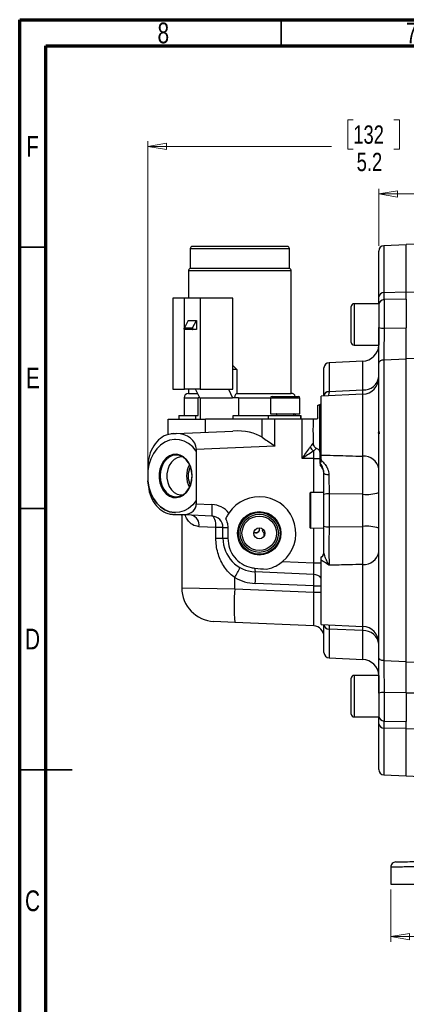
# Model space of a CAD drawing. Header units: inches. Extents: x 0.6 to 16.3, y 0.2 to 11.5.
# Tile 2 of 12: x 0.6 to 3.5, y 4.1 to 11.5. Entities that reach past the tile are written whole.
import ezdxf

# ---------------------------------------------------------------- set-up
doc = ezdxf.new("R2010")
doc.units = ezdxf.units.IN
doc.header["$MEASUREMENT"] = 0
doc.styles.add('SLDTEXTSTYLE0', font='TXT', dxfattribs={"width": 0.75})
doc.dimstyles.new('SLDDIMSTYLE0', dxfattribs={"dimtxt": 0.137795, "dimasz": 0.14, "dimexe": 0, "dimexo": 0.0625, "dimgap": 0.034449, "dimtad": 0, "dimdec": 1, "dimlfac": 1.5, "dimrnd": 1e-09, "dimzin": 12, "dimdsep": 46, "dimtxsty": 'SLDTEXTSTYLE0', "dimblk1": 'CLOSED', "dimblk2": 'CLOSED', "dimsah": 1, "dimcen": 0.09, "dimadec": 0, "dimazin": 3, "dimtfac": 1, "dimtdec": 1, "dimtofl": 0, "dimtmove": 0, "dimatfit": 3, "dimldrblk": 'CLOSED', "dimfxl": 0, "dimfrac": 2, "dimtolj": 1, "dimtzin": 12, "dimarcsym": 0})

# ---------------------------------------------------------------- blocks, each defined once
blk = doc.blocks.new('_Closed')
at = {"color": 0, "linetype": 'ByBlock', "lineweight": -2}
for p, q in [((-1, 0.166667), (0, 0)), ((-1, 0.166667), (-1, -0.166667)), ((0, 0), (-1, -0.166667)), ((0, 0), (-1, 0))]:
    blk.add_line(p, q, dxfattribs=at)
blk = doc.blocks.new('_D_7')
at = {"color": 7, "linetype": 'Continuous', "lineweight": 0}
for p, q in [((3.1017, 10.7409), (3.0597, 10.7409)), ((3.0597, 10.7409), (3.0597, 10.5222)), ((3.4071, 10.7409), (3.4491, 10.7409)), ((3.4491, 10.7409), (3.4491, 10.5222)), ((1.5552, 8.137), (1.5552, 10.5818)), ((1.5552, 10.5424), (2.9388, 10.5424)), ((5.0105, 10.5424), (3.5699, 10.5424)), ((3.0597, 10.5222), (3.1017, 10.5222)), ((3.4491, 10.5222), (3.4071, 10.5222))]:
    blk.add_line(p, q, dxfattribs=at)
at = {"color": 7, "linetype": 'Continuous', "lineweight": 18, "xscale": 0.14, "yscale": 0.14, "rotation": 180.0000000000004}
blk.add_blockref('_Closed', (1.5552, 10.5424), dxfattribs=at)
at = {"color": 7, "linetype": 'Continuous', "lineweight": 18, "xscale": 0.14, "yscale": 0.14}
blk.add_blockref('_Closed', (5.0105, 10.5424), dxfattribs=at)
at = {"color": 7, "linetype": 'Continuous', "lineweight": 18, "char_height": 0.1378, "attachment_point": 1, "style": 'SLDTEXTSTYLE0'}
for s, insert in [('132', (3.1017, 10.6998)), ('5.2', (3.1271, 10.4936))]:
    blk.add_mtext(s, dxfattribs=dict(at, insert=insert))
blk = doc.blocks.new('_D_8')
at = {"color": 7, "linetype": 'Continuous', "lineweight": 0}
for p, q in [((4.0182, 10.3822), (3.9763, 10.3822)), ((3.9763, 10.3822), (3.9763, 10.1634)), ((4.2219, 10.3822), (4.2639, 10.3822)), ((4.2639, 10.3822), (4.2639, 10.1634)), ((3.2941, 9.7936), (3.2941, 10.2231)), ((3.2941, 10.1837), (3.8554, 10.1837)), ((3.9763, 10.1634), (4.0182, 10.1634)), ((4.2639, 10.1634), (4.2219, 10.1634)), ((5.0105, 10.1837), (4.3847, 10.1837))]:
    blk.add_line(p, q, dxfattribs=at)
at = {"color": 7, "linetype": 'Continuous', "lineweight": 18, "xscale": 0.14, "yscale": 0.14}
for p, rotation in [((3.2941, 10.1837), 180.0000000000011), ((5.0105, 10.1837), 1.09411081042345e-12)]:
    blk.add_blockref('_Closed', p, dxfattribs=dict(at, rotation=rotation))
at = {"color": 7, "linetype": 'Continuous', "lineweight": 18, "char_height": 0.1378, "attachment_point": 1, "style": 'SLDTEXTSTYLE0'}
for s, insert in [('65', (4.0182, 10.3411)), ('2.6', (3.9928, 10.1349))]:
    blk.add_mtext(s, dxfattribs=dict(at, insert=insert))
blk = doc.blocks.new('_D_10')
at = {"color": 7, "linetype": 'Continuous', "lineweight": 0}
for p, q in [((3.3838, 4.9458), (3.3838, 4.5521)), ((6.6371, 4.9458), (6.6371, 4.5521)), ((5.8515, 4.7899), (5.8095, 4.7899)), ((5.8095, 4.7899), (5.8095, 4.5711)), ((6.1569, 4.7899), (6.1989, 4.7899)), ((6.1989, 4.7899), (6.1989, 4.5711)), ((3.3838, 4.5914), (5.6887, 4.5914)), ((5.8095, 4.5711), (5.8515, 4.5711)), ((6.1989, 4.5711), (6.1569, 4.5711)), ((6.6371, 4.5914), (6.3198, 4.5914))]:
    blk.add_line(p, q, dxfattribs=at)
at = {"color": 7, "linetype": 'Continuous', "lineweight": 18, "xscale": 0.14, "yscale": 0.14, "rotation": 180.0000000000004}
blk.add_blockref('_Closed', (3.3838, 4.5914, 0.013), dxfattribs=at)
at = {"color": 7, "linetype": 'Continuous', "lineweight": 18, "xscale": 0.14, "yscale": 0.14}
blk.add_blockref('_Closed', (6.6371, 4.5914, 0.013), dxfattribs=at)
at = {"color": 7, "linetype": 'Continuous', "lineweight": 18, "char_height": 0.1378, "attachment_point": 1, "style": 'SLDTEXTSTYLE0'}
for s, insert in [('124', (5.8515, 4.7488)), ('4.9', (5.8769, 4.5426))]:
    blk.add_mtext(s, dxfattribs=dict(at, insert=insert))

msp = doc.modelspace()

# ---------------------------------------------------------------- linework, layer by layer
at = {"color": 7, "linetype": 'Continuous', "lineweight": 70}
for p, q in [((0.5906, 0.1969), (0.5906, 11.4961)), ((0.5906, 11.4961), (16.3386, 11.4961)), ((0.7874, 0.3937), (0.7874, 11.2992)), ((0.7874, 11.2992), (16.1417, 11.2992))]:
    msp.add_line(p, q, dxfattribs=at)
at = {"color": 7, "linetype": 'Continuous', "lineweight": 35}
for p, q in [((2.5591, 11.2992), (2.5591, 11.4961)), ((0.7874, 9.7835), (0.5906, 9.7835)), ((0.7874, 7.815), (0.5906, 7.815)), ((0.5906, 5.8465), (0.9843, 5.8465)), ((0.7874, 5.8465), (0.5906, 5.8465))]:
    msp.add_line(p, q, dxfattribs=at)
at = {"color": 7, "linetype": 'Continuous', "lineweight": 25}
for p, q in [((3.5008, 9.8015), (3.3324, 9.7942)), ((5.0105, 9.8549), (3.5008, 9.8021)), ((3.5008, 9.4444), (3.5008, 9.8021)), ((1.8741, 9.7715), (1.8741, 9.6215)), ((2.6208, 9.6215), (2.6208, 9.7715)), ((3.2941, 9.4086), (3.2941, 9.7542)), ((1.8608, 9.6052), (1.8608, 9.3982)), ((2.6208, 9.6215), (1.8741, 9.6215)), ((2.6341, 8.6815), (2.6341, 9.6052)), ((3.5008, 9.4444), (5.0105, 9.4975)), ((3.3324, 9.4415), (3.5008, 9.4458)), ((1.7428, 9.3982), (1.7428, 8.7149)), ((1.8313, 9.3982), (1.7428, 9.3982)), ((1.9491, 9.3982), (1.8313, 9.3982)), ((1.9491, 9.3982), (1.9491, 8.7149)), ((2.1939, 9.3982), (1.9491, 9.3982)), ((2.1939, 8.7149), (2.1939, 9.3982)), ((3.2941, 9.3575), (3.1075, 9.3575)), ((3.2941, 9.3575), (3.2941, 9.0448)), ((3.5008, 9.3914), (3.3334, 9.3885)), ((3.5008, 9.3914), (3.5008, 9.1753)), ((3.0861, 9.0661), (3.0861, 9.3361)), ((1.8593, 9.2315), (1.8301, 9.1744)), ((1.8593, 9.2315), (1.9211, 9.2315)), ((1.8919, 9.1744), (1.9211, 9.2315)), ((1.9211, 9.2315), (1.9211, 9.1629)), ((1.8301, 9.1744), (1.8919, 9.1744)), ((1.894, 9.1629), (1.8322, 9.1629)), ((1.9211, 9.1629), (1.894, 9.1629)), ((3.3334, 9.173), (3.5008, 9.1753)), ((3.1075, 9.0448), (3.2941, 9.0448)), ((3.173, 8.9243), (2.9191, 8.9132)), ((3.2941, 6.6924), (3.2941, 8.9107)), ((3.5008, 8.9401), (3.3324, 8.9333)), ((3.3324, 8.9333), (3.3324, 6.6697)), ((5.0105, 8.9591), (3.5008, 8.9431)), ((3.5008, 6.6599), (3.5008, 8.9431)), ((2.2255, 8.8615), (2.1939, 8.8615)), ((2.2255, 8.8615), (2.2255, 8.6815)), ((2.8808, 8.6639), (2.8808, 8.8732)), ((3.2941, 8.77), (3.2941, 8.77)), ((1.7428, 8.7149), (1.8313, 8.7149)), ((1.9491, 8.7149), (1.8313, 8.7149)), ((1.8608, 8.7149), (1.8608, 8.6815)), ((1.8608, 8.6815), (1.9305, 8.6815)), ((1.9461, 8.6482), (1.9149, 8.7149)), ((1.9491, 8.7149), (2.1939, 8.7149)), ((2.1622, 8.7149), (2.1935, 8.6482)), ((2.2255, 8.6815), (2.6341, 8.6815)), ((3.173, 8.6756), (2.8608, 8.662)), ((2.9191, 8.6961), (2.919, 8.6947)), ((2.9191, 8.6961), (3.173, 8.7077)), ((1.8275, 8.6482), (1.8275, 8.5149)), ((1.9461, 8.6482), (1.9345, 8.6482)), ((1.9345, 8.5149), (1.9345, 8.6482)), ((1.9461, 8.6482), (2.1935, 8.6482)), ((1.9513, 8.4882), (1.9513, 8.6482)), ((2.2084, 8.6482), (2.1935, 8.6482)), ((2.2377, 8.6482), (2.2084, 8.6482)), ((2.2377, 8.6482), (2.2377, 8.5149)), ((2.4774, 8.6463), (2.4774, 8.5282)), ((2.4906, 8.6594), (2.6448, 8.6594)), ((2.6448, 8.6594), (2.6874, 8.6594)), ((2.7005, 8.5282), (2.7005, 8.6463)), ((2.8608, 8.2173), (2.8608, 8.662)), ((2.8808, 8.6629), (2.8808, 8.6639)), ((2.4774, 8.5282), (2.7005, 8.5282)), ((2.6675, 8.5149), (2.6675, 8.5282)), ((2.8341, 8.4982), (2.8341, 8.5935)), ((2.8486, 8.5949), (2.839, 8.5943)), ((2.8508, 8.5968), (2.8486, 8.5949)), ((2.8508, 8.2449), (2.8508, 8.5968)), ((1.7075, 8.3691), (1.7075, 8.4882)), ((1.7075, 8.4882), (1.9885, 8.4882)), ((1.7875, 8.5149), (1.7875, 8.4882)), ((1.7875, 8.5149), (1.9146, 8.5149)), ((1.9146, 8.5149), (1.9146, 8.4882)), ((1.9146, 8.5149), (1.9345, 8.5149)), ((1.9885, 8.3894), (1.9885, 8.4882)), ((2.4166, 8.4882), (1.9885, 8.4882)), ((2.198, 8.4882), (2.198, 8.5149)), ((2.198, 8.5149), (2.46, 8.5149)), ((2.4166, 8.3514), (2.4166, 8.4882)), ((2.5109, 8.4882), (2.4166, 8.4882)), ((2.46, 8.5149), (2.46, 8.4882)), ((2.46, 8.5149), (2.7048, 8.5149)), ((2.5109, 8.2856), (2.5109, 8.4882)), ((2.7179, 8.4882), (2.5109, 8.4882)), ((2.5234, 8.5256), (2.5234, 8.5149)), ((2.6546, 8.5149), (2.6546, 8.5256)), ((2.7048, 8.5149), (2.7048, 8.4882)), ((2.7048, 8.5149), (2.7075, 8.5149)), ((2.7075, 8.4882), (2.7075, 8.5149)), ((2.7075, 8.5149), (2.7075, 8.4882)), ((2.7179, 8.1919), (2.7179, 8.4882)), ((2.8003, 8.4882), (2.7179, 8.4882)), ((2.8241, 8.4882), (2.8003, 8.4882)), ((1.7456, 8.3788), (1.7317, 8.3772)), ((1.7683, 8.3796), (1.7426, 8.3785)), ((1.7456, 8.3788), (1.7688, 8.3798)), ((1.7688, 8.3798), (2.1939, 8.3983)), ((3.2918, 8.3818), (3.2939, 8.397)), ((1.7644, 8.3358), (1.7643, 8.3358)), ((2.8008, 8.3057), (2.8008, 8.3069)), ((2.5109, 8.2856), (1.9202, 8.2598)), ((1.9202, 8.2598), (1.9202, 8.2461)), ((1.9202, 8.2461), (1.9202, 7.8743)), ((1.9202, 8.2461), (1.9202, 8.2461)), ((2.8534, 8.2327), (2.8508, 8.2449)), ((2.8534, 8.1551), (2.8534, 8.2327)), ((2.8008, 8.1919), (2.7179, 8.1919)), ((2.8043, 8.1919), (2.8008, 8.1919)), ((2.8608, 8.1845), (2.8602, 8.1772)), ((2.8608, 8.1845), (2.8608, 8.2173)), ((1.5552, 8.1255), (1.5552, 8.0976)), ((1.5552, 8.0976), (1.5552, 8.0976)), ((1.5552, 8.0976), (1.5552, 8.0242)), ((2.8534, 8.1551), (2.8534, 8.1399)), ((2.8808, 8.0808), (2.8768, 8.1005)), ((1.5552, 8.0242), (1.5552, 8.0228)), ((1.5552, 8.0228), (1.5552, 8.0227)), ((2.7804, 7.9364), (2.7741, 7.9303)), ((2.8808, 7.9347), (2.7804, 7.9364)), ((2.7804, 7.9364), (2.7804, 7.6668)), ((1.9202, 7.8743), (1.9202, 7.8499)), ((1.9202, 7.8743), (1.9202, 7.8743)), ((2.7741, 7.9303), (2.7741, 7.6728)), ((2.8808, 7.6819), (2.8808, 7.9211)), ((3.173, 7.9224), (2.9191, 7.9256)), ((2.9191, 7.9256), (2.9191, 7.6775)), ((3.173, 7.6807), (3.173, 7.9224)), ((1.9202, 7.8499), (2.0379, 7.8448)), ((1.7426, 7.7712), (1.8057, 7.7685)), ((1.8087, 7.7682), (1.7456, 7.771)), ((1.7643, 7.7846), (1.7644, 7.7846)), ((1.8057, 7.7685), (1.832, 7.7688)), ((1.8326, 7.7672), (1.8087, 7.7682)), ((1.8108, 7.7681), (1.8108, 7.2173)), ((2.0379, 7.7582), (1.8326, 7.7672)), ((2.0674, 7.6716), (1.9403, 7.6783)), ((2.1208, 7.6716), (2.0674, 7.6716)), ((2.0674, 7.5907), (2.0674, 7.6716)), ((2.1208, 7.6716), (2.1575, 7.6716)), ((2.1208, 7.5907), (2.1208, 7.6716)), ((2.1575, 7.6716), (2.1575, 7.5907)), ((2.3958, 7.6503), (2.3958, 7.6698)), ((2.4171, 7.6629), (2.4171, 7.6503)), ((2.7741, 7.6728), (2.7804, 7.6666)), ((2.7804, 7.6666), (2.8808, 7.6684)), ((2.7804, 7.6668), (2.7804, 7.6666)), ((2.9191, 7.6775), (3.173, 7.6807)), ((2.0674, 7.5907), (2.1208, 7.5907)), ((2.1208, 7.5907), (2.1575, 7.5907)), ((2.3663, 7.6315), (2.3526, 7.6315)), ((2.4308, 7.6315), (2.4287, 7.6315)), ((2.4308, 7.6084), (2.4308, 7.6315)), ((2.569, 7.4152), (2.8043, 7.4049)), ((2.8608, 6.9411), (2.8608, 7.4263)), ((2.2093, 7.2105), (2.2093, 7.2955)), ((2.8043, 7.3184), (2.3631, 7.3376)), ((2.2093, 7.2105), (2.8043, 7.1845)), ((2.8043, 7.2318), (2.3631, 7.251)), ((2.8043, 7.1845), (2.8043, 7.2318)), ((2.2093, 6.9574), (2.0531, 6.9642)), ((2.8043, 6.9314), (2.2093, 6.9574)), ((2.8608, 6.9411), (3.173, 6.9274)), ((2.8808, 6.7298), (2.8808, 6.9391)), ((3.173, 6.8954), (2.9191, 6.907)), ((3.2941, 6.8331), (3.2941, 6.8331)), ((2.9191, 6.6899), (3.173, 6.6788)), ((3.3324, 6.6697), (3.5008, 6.663)), ((3.0861, 6.2669), (3.0861, 6.5369)), ((3.2941, 6.5583), (3.1075, 6.5583)), ((3.2941, 6.5583), (3.2941, 6.2456)), ((3.5008, 6.4278), (3.3334, 6.4301)), ((3.5008, 6.4278), (3.5008, 6.2117)), ((3.1075, 6.2456), (3.2941, 6.2456)), ((3.2941, 5.8488), (3.2941, 6.1944)), ((3.5008, 6.1572), (3.3324, 6.1615)), ((3.3334, 6.2146), (3.5008, 6.2117)), ((3.5008, 6.1586), (3.6335, 6.1539)), ((3.5008, 5.8009), (3.5008, 6.1586)), ((3.3324, 5.8089), (3.5008, 5.8015)), ((3.5008, 5.8009), (3.6571, 5.7955)), ((3.3838, 5.1132), (3.3838, 4.9851)), ((3.3838, 4.9851), (4.1735, 4.9851))]:
    msp.add_line(p, q, dxfattribs=at)
at = {"color": 8, "linetype": 'Continuous', "lineweight": 25}
for p, q in [((3.3324, 9.7942), (3.3324, 9.4415)), ((2.6208, 9.7715), (1.8741, 9.7715)), ((2.4458, 9.6052), (1.8608, 9.6052)), ((2.6341, 9.6052), (2.4458, 9.6052)), ((1.8313, 9.1769), (1.8313, 9.3982)), ((3.1075, 9.3575), (3.1075, 9.0448)), ((3.3334, 9.3885), (3.3334, 9.173)), ((1.8313, 8.7149), (1.8313, 9.1631)), ((2.9191, 8.9132), (2.9191, 8.6961)), ((3.173, 8.7077), (3.173, 8.9243)), ((3.173, 8.2091), (3.173, 8.6756)), ((1.8275, 8.6482), (1.9345, 8.6482)), ((2.2377, 8.6482), (2.4776, 8.6482)), ((2.6523, 8.6463), (2.4774, 8.6463)), ((2.7005, 8.6463), (2.6523, 8.6463)), ((2.6546, 8.5256), (2.5234, 8.5256)), ((2.8043, 7.936), (2.8043, 8.1919)), ((2.8043, 7.4049), (2.8043, 7.6671)), ((2.8043, 7.4049), (2.8608, 7.4049)), ((3.173, 6.9274), (3.173, 7.394)), ((1.8108, 7.2173), (2.2093, 7.2105)), ((2.8043, 7.2318), (2.8608, 7.2318)), ((2.8043, 7.1845), (2.8608, 7.1845)), ((2.9191, 6.907), (2.9191, 6.6899)), ((3.173, 6.8954), (3.1734, 6.927)), ((3.173, 6.6788), (3.173, 6.8954)), ((3.5008, 6.6599), (3.6765, 6.6581)), ((3.1075, 6.5583), (3.1075, 6.2456)), ((3.3334, 6.4301), (3.3334, 6.2146)), ((3.5008, 6.4264), (3.6765, 6.4264)), ((3.3324, 6.1615), (3.3324, 5.8089))]:
    msp.add_line(p, q, dxfattribs=at)
at = {"color": 7, "linetype": 'Continuous', "lineweight": 25, "flags": 128}
for points in [[(1.8322, 9.1629), (1.8313, 9.1632), (1.8304, 9.164), (1.8297, 9.1654), (1.8293, 9.1671), (1.8291, 9.1691), (1.8292, 9.171), (1.8295, 9.1729), (1.8301, 9.1744)], [(1.8919, 9.1744), (1.8913, 9.1729), (1.891, 9.171), (1.8909, 9.1691), (1.8911, 9.1671), (1.8916, 9.1654), (1.8923, 9.164), (1.8931, 9.1632), (1.894, 9.1629)], [(3.3324, 8.9333), (3.3248, 8.9327), (3.3176, 8.9313), (3.311, 8.9292), (3.3052, 8.9264), (3.3005, 8.923), (3.297, 8.9191), (3.2949, 8.915), (3.2941, 8.9107)], [(1.7644, 8.3358), (1.7558, 8.3356), (1.7193, 8.3294), (1.6842, 8.3152), (1.6516, 8.2932), (1.6224, 8.2641), (1.5974, 8.2289), (1.5776, 8.1886), (1.5633, 8.1444), (1.5552, 8.0976)], [(1.9202, 8.2461), (1.8932, 8.2786), (1.8622, 8.3044), (1.8283, 8.3228), (1.7924, 8.3333), (1.7558, 8.3356), (1.7193, 8.3294), (1.6842, 8.3152), (1.6516, 8.2932), (1.6224, 8.2641), (1.5974, 8.2289), (1.5775, 8.1886), (1.5633, 8.1444), (1.5552, 8.0976)], [(1.8895, 8.0602), (1.8866, 8.0953), (1.8779, 8.1288), (1.864, 8.1591), (1.8454, 8.1847), (1.823, 8.2046), (1.7978, 8.2176), (1.7711, 8.2233), (1.7441, 8.2214), (1.718, 8.212), (1.6941, 8.1954), (1.6735, 8.1726), (1.6571, 8.1444), (1.6457, 8.1124), (1.6399, 8.0779), (1.6399, 8.0425), (1.6457, 8.008), (1.6571, 7.976), (1.6735, 7.9478), (1.6941, 7.925), (1.718, 7.9084), (1.7441, 7.899), (1.7711, 7.8971), (1.7978, 7.9028), (1.823, 7.9158), (1.8454, 7.9357), (1.864, 7.9613), (1.8779, 7.9916), (1.8866, 8.0251), (1.8895, 8.0602)], [(1.8879, 8.0602), (1.8849, 8.0951), (1.876, 8.1283), (1.8617, 8.158), (1.8427, 8.1828), (1.8199, 8.2015), (1.7945, 8.2131), (1.7677, 8.2171), (1.741, 8.2131), (1.7156, 8.2015), (1.6928, 8.1828), (1.6738, 8.158), (1.6595, 8.1283), (1.6506, 8.0951), (1.6476, 8.0602), (1.6506, 8.0253), (1.6595, 7.9921), (1.6738, 7.9624), (1.6928, 7.9376), (1.7156, 7.9189), (1.741, 7.9073), (1.7677, 7.9033), (1.7945, 7.9073), (1.8199, 7.9189), (1.8427, 7.9376), (1.8617, 7.9624), (1.876, 7.9921), (1.8849, 8.0253), (1.8879, 8.0602)], [(1.8171, 8.2032), (1.8018, 8.2034), (1.7767, 8.1977), (1.7533, 8.1845), (1.7328, 8.1646), (1.7164, 8.139), (1.7049, 8.1093), (1.699, 8.0769), (1.699, 8.0435), (1.7049, 8.0111), (1.7164, 7.9814), (1.7328, 7.9558), (1.7533, 7.9359), (1.7767, 7.9227), (1.8018, 7.917), (1.8171, 7.9172)], [(1.5552, 8.0228), (1.5633, 7.976), (1.5776, 7.9318), (1.5974, 7.8915), (1.6224, 7.8562), (1.6516, 7.8272), (1.6843, 7.8052), (1.7193, 7.7909), (1.7558, 7.7848), (1.7644, 7.7846)], [(1.9202, 7.8743), (1.8932, 7.8418), (1.8622, 7.816), (1.8283, 7.7976), (1.7925, 7.7871), (1.7558, 7.7848), (1.7193, 7.7909), (1.6843, 7.8052), (1.6516, 7.8272), (1.6224, 7.8562), (1.5974, 7.8915), (1.5776, 7.9318), (1.5633, 7.976), (1.5552, 8.0227)], [(2.9188, 8.0682), (2.9113, 8.0685), (2.9041, 8.0693), (2.8976, 8.0705), (2.8918, 8.0721), (2.8871, 8.074), (2.8837, 8.0761), (2.8815, 8.0785), (2.8808, 8.0808)], [(2.0674, 7.6716), (2.0674, 7.6883), (2.0662, 7.7044), (2.0637, 7.7193), (2.0601, 7.7323), (2.0556, 7.7431), (2.0502, 7.7512), (2.0443, 7.7563), (2.0379, 7.7582)], [(3.3324, 6.6697), (3.3248, 6.6703), (3.3176, 6.6717), (3.311, 6.6739), (3.3052, 6.6767), (3.3005, 6.6801), (3.297, 6.6839), (3.2949, 6.6881), (3.2941, 6.6924)]]:
    msp.add_lwpolyline(points, dxfattribs=at)
at = {"color": 7, "linetype": 'Continuous', "lineweight": 25}
for radius in [0.1634, 0.1569, 0.1435, 0.1302, 0.0417]:
    msp.add_circle((2.3941, 7.6282), radius, dxfattribs=at)
for centre, radius, start, end in [((1.8908, 9.7715), 0.0167, 90, 180), ((2.6041, 9.7715), 0.0167, 0, 90), ((3.3341, 9.7542), 0.04, 92.5, 180), ((1.8775, 9.6052), 0.0167, 101.53696, 180), ((2.6175, 9.6052), 0.0167, 0, 78.46304), ((3.3306, 9.405), 0.0366, 87.15843, 174.21607), ((3.1075, 9.3361), 0.0213, 90, 180), ((3.3341, 9.3485), 0.04, 91, 180), ((3.324, 9.2425), 0.0702, 244.85477, 277.76081), ((3.1075, 9.0661), 0.0213, 180, 270), ((3.1675, 9.0508), 0.1267, 272.5, 357.26831), ((2.9208, 8.8732), 0.04, 92.5, 180), ((3.1796, 8.8227), 0.1152, 266.68634, 353.58044), ((3.1675, 8.8022), 0.1267, 272.5, 0), ((1.8608, 8.6482), 0.0333, 90, 180), ((2.6341, 8.6482), 0.0333, 19.69468, 90), ((2.9169, 8.6598), 0.0363, 86.61626, 173.48385), ((2.917, 8.6584), 0.0364, 86.74502, 173.65136), ((2.4906, 8.6463), 0.0131, 90, 180), ((2.6874, 8.6463), 0.0131, 0, 90), ((2.5208, 8.5256), 0.00262, 0, 90), ((2.6572, 8.5256), 0.00262, 90, 180), ((1.7471, 8.3429), 0.0358, 92.50203, 97.35563), ((2.8341, 8.3058), 0.0636, 206.02209, 241.99809), ((3.1826, 8.0966), 0.1129, 8.72371, 94.8738), ((2.0264, 8.0602), 0.1801, 151.44689, 208.55311), ((2.0212, 8.0602), 0.1627, 154.06676, 205.93324), ((2.8008, 8.0796), 0.08, 0, 48.87739), ((3.202, 8.2098), 0.2889, 264.23629, 288.59187), ((2.3941, 7.6282), 0.2756, 309.39093, 146.31994), ((2.9099, 7.8378), 0.0883, 84.04633, 109.25376), ((2.5353, 7.8015), 0.4992, 175.02513, 184.97487), ((2.0304, 7.6716), 0.1733, 39.13471, 87.5), ((1.7471, 7.8068), 0.0358, 262.64437, 267.49797), ((1.8102, 7.804), 0.0358, 262.64437, 267.49797), ((1.8341, 7.7687), 0.00207, 177.35302, 226.66529), ((1.8652, 7.6912), 0.0761, 350.26676, 75.4795), ((2.0341, 7.6716), 0.0867, 0, 87.5), ((2.3658, 7.6649), 0.0333, 270.00147, 334.16248), ((2.9099, 7.7652), 0.0883, 250.74624, 275.95367), ((3.202, 7.3932), 0.2889, 71.40813, 95.76371), ((2.3741, 7.5907), 0.2533, 180, 267.5), ((3.1826, 7.5064), 0.1129, 265.1262, 351.27629), ((2.8408, 7.4852), 0.04, 300, 0), ((2.8413, 7.4818), 0.0394, 299.53797, 359.86947), ((1.7353, 7.5902), 0.5582, 328.12563, 336.84417), ((2.4638, 7.3573), 0.1026, 175.23757, 191.07028), ((2.3779, 7.5907), 0.34, 240.26783, 267.5), ((1.8657, 7.2943), 0.4992, 355.02513, 4.97487), ((2.8008, 7.2384), 0.08, 41.40962, 87.5), ((2.0641, 7.2173), 0.2533, 179.99611, 267.5), ((3.7226, 7.0839), 1.5186, 175.22005, 184.77995), ((2.8008, 6.8515), 0.08, 0, 87.5), ((2.9169, 6.9433), 0.0363, 186.51615, 273.38374), ((3.1675, 6.8009), 0.1267, 0, 87.5), ((3.1796, 6.7804), 0.1152, 6.41956, 93.31366), ((2.9208, 6.7298), 0.04, 180, 267.5), ((3.1675, 6.5522), 0.1267, 2.73169, 87.5), ((3.1075, 6.5369), 0.0213, 90, 180), ((3.324, 6.3605), 0.0702, 82.23919, 115.14523), ((3.1075, 6.2669), 0.0213, 180, 270), ((3.3341, 6.2546), 0.04, 180, 269), ((3.3306, 6.1981), 0.0366, 185.78393, 272.84157), ((3.3341, 5.8488), 0.04, 180, 267.5)]:
    msp.add_arc(centre, radius, start, end, dxfattribs=at)
for centre, major_axis, ratio, start_param, end_param in [((2.2475, 9.0231), (0.3752, -0.3752), 0.248957, 4.817478, 4.899445), ((1.7608, 8.2526), (0.1587, 0.0193), 0.791083, 6.18709, 7.710917), ((2.1934, 8.2715), (0.2675, 0.0154), 0.472501, 0.556925, 1.541773), ((1.8111, 7.8549), (0.1086, -0.0132), 0.791083, 5.000973, 6.37928), ((3.8293, 7.3604), (1.9869, -0.0867), 0.043578, 3.88308, 3.946213), ((2.8008, 7.4053), (-0.0035, 0.0869), 0.039944, 3.138233, 4.707127), ((2.8008, 7.2318), (0.0035, 0.0866), 0.040225, 4.714156, 6.28305), ((2.8008, 7.1851), (-0.0035, 0.2537), 0.013716, 3.140805, 4.709698)]:
    msp.add_ellipse(centre, major_axis=major_axis, ratio=ratio, start_param=start_param, end_param=end_param, dxfattribs=at)
for points, knots in [([(2.603, 9.7882), (2.6033, 9.7882), (2.6055, 9.7882), (2.595, 9.7882), (2.5708, 9.7882), (2.5327, 9.7882), (2.4855, 9.7882), (2.4315, 9.7882), (2.3712, 9.7882), (2.3043, 9.7882), (2.2325, 9.7882), (2.1597, 9.7882), (2.0907, 9.7882), (2.0295, 9.7882), (1.979, 9.7882), (1.9395, 9.7882), (1.9109, 9.7882), (1.8933, 9.7882), (1.8924, 9.7882), (1.892, 9.7882)], [0, 0, 0, 0, 0.012813, 0.078493, 0.144172, 0.208487, 0.270235, 0.328493, 0.386751, 0.448498, 0.512813, 0.578493, 0.644172, 0.708487, 0.770235, 0.828493, 0.886751, 0.948498, 1, 1, 1, 1]), ([(3.5008, 9.3914), (3.5008, 9.3922), (3.5008, 9.395), (3.5008, 9.41), (3.5008, 9.4291), (3.5008, 9.4427), (3.5008, 9.4458)], [0, 0, 0, 0, 0.155166, 0.517805, 0.890984, 1, 1, 1, 1]), ([(3.5008, 9.3914), (3.5008, 9.3922), (3.5008, 9.3957), (3.5008, 9.4125), (3.5008, 9.4338), (3.5008, 9.4444)], [0, 0, 0, 0, 0.13992, 0.569943, 1, 1, 1, 1]), ([(3.2941, 9.3575), (3.2941, 9.3623), (3.2941, 9.3737), (3.2941, 9.3958), (3.2941, 9.4086)], [0, 0, 0, 0, 0.420559, 1, 1, 1, 1]), ([(3.2941, 8.9107), (3.2941, 8.9148), (3.2941, 8.9361), (3.2941, 8.9781), (3.2941, 9.0402), (3.2941, 9.1083), (3.2941, 9.1552), (3.2941, 9.179)], [0, 0, 0, 0, 0.053134, 0.273559, 0.500395, 0.745734, 1, 1, 1, 1]), ([(3.3334, 9.173), (3.3333, 9.1525), (3.3331, 9.1106), (3.3328, 9.0503), (3.3326, 8.9941), (3.3325, 8.9565), (3.3324, 8.937), (3.3324, 8.9333)], [0, 0, 0, 0, 0.245355, 0.499632, 0.720048, 0.946872, 1, 1, 1, 1]), ([(3.5008, 8.9431), (3.5008, 8.9606), (3.5008, 8.9955), (3.5008, 9.0542), (3.5008, 9.1153), (3.5008, 9.1562), (3.5008, 9.1766)], [0, 0, 0, 0, 0.250015, 0.500011, 0.750002, 1, 1, 1, 1]), ([(3.5008, 8.9401), (3.5008, 8.9583), (3.5008, 8.9954), (3.5008, 9.0557), (3.5008, 9.1165), (3.5008, 9.1555), (3.5008, 9.1753)], [0, 0, 0, 0, 0.258273, 0.526677, 0.759678, 1, 1, 1, 1]), ([(2.2255, 8.6815), (2.2234, 8.6811), (2.2193, 8.6803), (2.2138, 8.6736), (2.21, 8.6641), (2.2085, 8.6549), (2.2084, 8.6497), (2.2084, 8.6482)], [0, 0, 0, 0, 0.241398, 0.48328, 0.710824, 0.918668, 1, 1, 1, 1]), ([(2.8508, 8.5968), (2.8523, 8.5981), (2.8562, 8.6017), (2.8597, 8.6057), (2.8605, 8.6066), (2.8608, 8.607)], [0, 0, 0, 0, 0.253985, 0.683754, 1, 1, 1, 1]), ([(2.8341, 8.5935), (2.8343, 8.5935), (2.8358, 8.5939), (2.8375, 8.5941), (2.839, 8.5943)], [0, 0, 0, 0, 0.0871523, 1, 1, 1, 1]), ([(2.8003, 8.4882), (2.7995, 8.4682), (2.7982, 8.4337), (2.7983, 8.3828), (2.8001, 8.342), (2.8006, 8.3173), (2.8008, 8.3069)], [0, 0, 0, 0, 0.331741, 0.572433, 0.820255, 1, 1, 1, 1]), ([(2.8341, 8.4982), (2.834, 8.497), (2.8338, 8.4947), (2.8319, 8.4916), (2.8292, 8.4893), (2.8264, 8.4883), (2.8247, 8.4882), (2.8241, 8.4882)], [0, 0, 0, 0, 0.229504, 0.45928, 0.681342, 0.892477, 1, 1, 1, 1]), ([(1.7426, 8.3785), (1.7208, 8.3747), (1.6774, 8.3673), (1.6205, 8.3211), (1.5783, 8.255), (1.5578, 8.1856), (1.5559, 8.1414), (1.5552, 8.1255)], [0, 0, 0, 0, 0.219274, 0.438552, 0.657868, 0.877238, 1, 1, 1, 1]), ([(1.7688, 8.3798), (1.7688, 8.3798), (1.7686, 8.3798), (1.7685, 8.3797), (1.7683, 8.3796)], [0, 0, 0, 0, 0.086796, 1, 1, 1, 1]), ([(3.2939, 8.397), (3.2941, 8.3951), (3.2951, 8.3878), (3.2961, 8.3812), (3.2969, 8.3764)], [0, 0, 0, 0, 0.263285, 1, 1, 1, 1]), ([(2.4166, 8.3514), (2.4298, 8.3424), (2.4565, 8.3241), (2.4884, 8.3015), (2.5067, 8.2886), (2.5108, 8.2857), (2.5109, 8.2856)], [0, 0, 0, 0, 0.430662, 0.873301, 0.995871, 1, 1, 1, 1]), ([(2.777, 8.2779), (2.7789, 8.2805), (2.785, 8.2891), (2.7943, 8.3001), (2.8001, 8.3063), (2.8006, 8.3067), (2.8008, 8.3069)], [0, 0, 0, 0, 0.159208, 0.513833, 0.84424, 1, 1, 1, 1]), ([(2.8275, 8.2661), (2.8231, 8.2687), (2.8144, 8.2739), (2.8051, 8.2866), (2.8012, 8.2979), (2.8009, 8.3047), (2.8008, 8.3057)], [0, 0, 0, 0, 0.294475, 0.58657, 0.940004, 1, 1, 1, 1]), ([(2.7179, 8.1919), (2.718, 8.192), (2.7269, 8.205), (2.746, 8.2327), (2.7658, 8.2615), (2.7758, 8.2761), (2.777, 8.2779)], [0, 0, 0, 0, 0.003354, 0.437146, 0.931396, 1, 1, 1, 1]), ([(2.8043, 8.2496), (2.8025, 8.2485), (2.7878, 8.2388), (2.7589, 8.2196), (2.7311, 8.2008), (2.718, 8.1919), (2.7179, 8.1919)], [0, 0, 0, 0, 0.068329, 0.562058, 0.996622, 1, 1, 1, 1]), ([(2.8275, 8.2691), (2.8273, 8.2691), (2.8268, 8.2688), (2.8214, 8.2648), (2.8124, 8.2575), (2.8061, 8.2514), (2.8043, 8.2496)], [0, 0, 0, 0, 0.170561, 0.510637, 0.854237, 1, 1, 1, 1]), ([(2.8043, 8.1919), (2.8043, 8.1919), (2.8043, 8.201), (2.8043, 8.2194), (2.8043, 8.2385), (2.8043, 8.2474), (2.8043, 8.2496)], [0, 0, 0, 0, 0.000025, 0.42951, 0.858976, 1, 1, 1, 1]), ([(2.8275, 8.2661), (2.8305, 8.2645), (2.8388, 8.2603), (2.8466, 8.2525), (2.8499, 8.2465), (2.8508, 8.2449)], [0, 0, 0, 0, 0.304388, 0.816501, 1, 1, 1, 1]), ([(2.8602, 8.1772), (2.8589, 8.1727), (2.8562, 8.1635), (2.8535, 8.158), (2.8534, 8.1554), (2.8534, 8.1551)], [0, 0, 0, 0, 0.464024, 0.926637, 1, 1, 1, 1]), ([(2.8602, 8.1772), (2.8631, 8.1746), (2.8738, 8.1648), (2.8907, 8.1459), (2.903, 8.1264), (2.9147, 8.1014), (2.9168, 8.0841), (2.9188, 8.0682)], [0, 0, 0, 0, 0.0941, 0.350179, 0.605527, 0.638067, 1, 1, 1, 1]), ([(2.8608, 8.2173), (2.8675, 8.2172), (2.9371, 8.2153), (3.0412, 8.2125), (3.1386, 8.21), (3.173, 8.2091)], [0, 0, 0, 0, 0.064063, 0.6691, 1, 1, 1, 1]), ([(3.173, 7.9224), (3.1732, 7.9542), (3.1736, 8.0047), (3.1737, 8.0718), (3.1737, 8.1227), (3.1734, 8.1698), (3.1731, 8.1959), (3.173, 8.2091)], [0, 0, 0, 0, 0.297372, 0.470528, 0.648701, 0.821843, 1, 1, 1, 1]), ([(1.5552, 8.0227), (1.5574, 7.9948), (1.5618, 7.9384), (1.5951, 7.863), (1.6443, 7.8057), (1.6967, 7.7766), (1.7305, 7.7727), (1.7426, 7.7712)], [0, 0, 0, 0, 0.2165446, 0.4367959, 0.6570131, 0.877176, 1, 1, 1, 1]), ([(2.8808, 7.9211), (2.8808, 7.9331), (2.8808, 7.9657), (2.8808, 8.0199), (2.8808, 8.0603), (2.8808, 8.0808)], [0, 0, 0, 0, 0.222692, 0.60579, 1, 1, 1, 1]), ([(2.9188, 8.0682), (2.9188, 8.0504), (2.9189, 8.0143), (2.9189, 7.9659), (2.919, 7.9363), (2.9191, 7.9256)], [0, 0, 0, 0, 0.383091, 0.777301, 1, 1, 1, 1]), ([(1.7291, 7.7726), (1.7297, 7.7725), (1.7351, 7.7712), (1.7407, 7.7711), (1.7456, 7.771)], [0, 0, 0, 0, 0.120742, 1, 1, 1, 1]), ([(2.1648, 7.781), (2.1587, 7.7711), (2.1494, 7.7561), (2.143, 7.7416), (2.1408, 7.7367)], [0, 0, 0, 0, 0.659336, 1, 1, 1, 1]), ([(2.1408, 7.7367), (2.1411, 7.7361), (2.1487, 7.722), (2.1562, 7.7), (2.1572, 7.6782), (2.1575, 7.6716)], [0, 0, 0, 0, 0.029627, 0.710265, 1, 1, 1, 1]), ([(2.3958, 7.6503), (2.3933, 7.6464), (2.3877, 7.6379), (2.377, 7.6324), (2.3691, 7.6318), (2.3663, 7.6315)], [0, 0, 0, 0, 0.350231, 0.766311, 1, 1, 1, 1]), ([(2.4287, 7.6315), (2.4277, 7.632), (2.4256, 7.6331), (2.421, 7.6399), (2.4182, 7.6474), (2.4171, 7.6503)], [0, 0, 0, 0, 0.346284, 0.74673, 1, 1, 1, 1]), ([(2.8808, 7.4817), (2.8808, 7.5064), (2.8808, 7.5504), (2.8808, 7.6188), (2.8808, 7.6607), (2.8808, 7.6819)], [0, 0, 0, 0, 0.38755, 0.689398, 1, 1, 1, 1]), ([(2.9191, 7.6775), (2.919, 7.6587), (2.9189, 7.6213), (2.9188, 7.5654), (2.9188, 7.5118), (2.9189, 7.4545), (2.9189, 7.4136), (2.919, 7.3915), (2.9191, 7.3873)], [0, 0, 0, 0, 0.173088, 0.346176, 0.519262, 0.692348, 0.940801, 1, 1, 1, 1]), ([(3.173, 7.394), (3.1732, 7.4168), (3.1736, 7.453), (3.1737, 7.515), (3.1737, 7.5682), (3.1734, 7.6243), (3.1731, 7.6617), (3.173, 7.6807)], [0, 0, 0, 0, 0.2973717, 0.4705279, 0.6487008, 0.8218432, 1, 1, 1, 1]), ([(2.2093, 7.2955), (2.204, 7.2993), (2.1845, 7.3134), (2.1546, 7.3426), (2.1232, 7.3849), (2.0987, 7.4317), (2.0809, 7.4822), (2.0696, 7.5356), (2.0681, 7.5723), (2.0674, 7.5907)], [0, 0, 0, 0, 0.0568686, 0.2115853, 0.3665067, 0.522017, 0.6775737, 0.838789, 1, 1, 1, 1]), ([(2.1575, 7.5907), (2.16, 7.5651), (2.165, 7.514), (2.2042, 7.446), (2.2617, 7.3949), (2.3183, 7.3715), (2.3524, 7.367), (2.3615, 7.3658)], [0, 0, 0, 0, 0.230298, 0.460451, 0.689306, 0.916559, 1, 1, 1, 1]), ([(2.4489, 7.3581), (2.4624, 7.3615), (2.4895, 7.3683), (2.5301, 7.3867), (2.5555, 7.4053), (2.569, 7.4152)], [0, 0, 0, 0, 0.314445, 0.63581, 1, 1, 1, 1]), ([(2.8608, 7.4263), (2.8608, 7.4306), (2.8608, 7.4394), (2.8608, 7.4448), (2.8608, 7.4475)], [0, 0, 0, 0, 0.498587, 1, 1, 1, 1]), ([(2.9191, 7.3873), (2.919, 7.3873), (2.916, 7.3895), (2.901, 7.4002), (2.8801, 7.4136), (2.8657, 7.423), (2.8608, 7.4263)], [0, 0, 0, 0, 0.0035933, 0.1429386, 0.7072816, 1, 1, 1, 1]), ([(2.9191, 7.3873), (2.919, 7.3874), (2.9175, 7.3903), (2.9101, 7.405), (2.8975, 7.4313), (2.8838, 7.4615), (2.8816, 7.4765), (2.8808, 7.4817)], [0, 0, 0, 0, 0.002743, 0.092604, 0.453187, 0.808165, 1, 1, 1, 1]), ([(3.173, 7.394), (3.1386, 7.3931), (3.0539, 7.3909), (2.9693, 7.3886), (2.9191, 7.3873)], [0, 0, 0, 0, 0.406811, 1, 1, 1, 1]), ([(3.2941, 6.4241), (3.2941, 6.429), (3.2941, 6.4544), (3.2941, 6.5016), (3.2941, 6.5662), (3.2941, 6.6318), (3.2941, 6.672), (3.2941, 6.6924)], [0, 0, 0, 0, 0.053201, 0.273346, 0.499857, 0.74544, 1, 1, 1, 1]), ([(3.3324, 6.6697), (3.3324, 6.6521), (3.3326, 6.6163), (3.3328, 6.5582), (3.3331, 6.4999), (3.3333, 6.4577), (3.3334, 6.4345), (3.3334, 6.4301)], [0, 0, 0, 0, 0.245568, 0.500116, 0.720271, 0.946794, 1, 1, 1, 1]), ([(3.5008, 6.4278), (3.5008, 6.4467), (3.5008, 6.485), (3.5008, 6.5419), (3.5008, 6.5967), (3.5008, 6.6364), (3.5008, 6.6576), (3.5008, 6.663)], [0, 0, 0, 0, 0.229664, 0.46633, 0.690596, 0.921381, 1, 1, 1, 1]), ([(3.5008, 6.4264), (3.5008, 6.4469), (3.5008, 6.4878), (3.5008, 6.5489), (3.5008, 6.6076), (3.5008, 6.6425), (3.5008, 6.6599)], [0, 0, 0, 0, 0.249999, 0.499989, 0.749984, 1, 1, 1, 1]), ([(3.2941, 6.1944), (3.2941, 6.1972), (3.2941, 6.2115), (3.2941, 6.2313), (3.2941, 6.2413), (3.2941, 6.2456)], [0, 0, 0, 0, 0.121256, 0.624286, 1, 1, 1, 1]), ([(3.5008, 6.1572), (3.5008, 6.1678), (3.5008, 6.1894), (3.5008, 6.2081), (3.5008, 6.2121), (3.5008, 6.2137)], [0, 0, 0, 0, 0.361529, 0.735818, 1, 1, 1, 1]), ([(3.5008, 6.1586), (3.5008, 6.1693), (3.5008, 6.1907), (3.5008, 6.2086), (3.5008, 6.2124), (3.5008, 6.2137)], [0, 0, 0, 0, 0.390857, 0.781683, 1, 1, 1, 1]), ([(4.1735, 5.1329), (4.1522, 5.1324), (4.1111, 5.1314), (4.0524, 5.1299), (3.9989, 5.1286), (3.9506, 5.1274), (3.9075, 5.1263), (3.8549, 5.125), (3.7938, 5.1235), (3.7262, 5.1218), (3.6659, 5.1203), (3.6032, 5.1187), (3.5409, 5.1172), (3.483, 5.1157), (3.4313, 5.1144), (3.3919, 5.1134), (3.3865, 5.1133), (3.3838, 5.1132)], [0, 0, 0, 0, 0.050646, 0.097711, 0.141196, 0.181099, 0.21742, 0.250159, 0.316877, 0.380798, 0.44192, 0.500244, 0.58712, 0.672575, 0.75661, 0.879898, 1, 1, 1, 1]), ([(3.4227, 5.1532), (3.4255, 5.1533), (3.431, 5.1534), (3.4751, 5.1546), (3.5438, 5.1564), (3.6372, 5.1588), (3.7512, 5.1618), (3.882, 5.1652), (4.0246, 5.169), (4.1246, 5.1716), (4.1746, 5.1729)], [0, 0, 0, 0, 0.12498, 0.249964, 0.374949, 0.499947, 0.624948, 0.749961, 0.874973, 1, 1, 1, 1])]:
    msp.add_open_spline(points, degree=3, knots=knots, dxfattribs=at)
at = {"color": 8, "linetype": 'Continuous', "lineweight": 25}
for points, knots in [([(3.3324, 9.4415), (3.3324, 9.4309), (3.3326, 9.4091), (3.3327, 9.3925), (3.3329, 9.389), (3.3329, 9.3881)], [0, 0, 0, 0, 0.421609, 0.858637, 1, 1, 1, 1]), ([(2.919, 8.6947), (2.9185, 8.6858), (2.9177, 8.6741), (2.9145, 8.6661), (2.9138, 8.6643)], [0, 0, 0, 0, 0.7684276, 1, 1, 1, 1]), ([(3.1734, 8.6753), (3.1734, 8.6762), (3.1733, 8.684), (3.1732, 8.6966), (3.173, 8.7077)], [0, 0, 0, 0, 0.11975, 1, 1, 1, 1]), ([(2.8043, 8.1919), (2.8146, 8.1919), (2.833, 8.1919), (2.8472, 8.1919), (2.8534, 8.1919)], [0, 0, 0, 0, 0.55832, 1, 1, 1, 1]), ([(2.8768, 8.1005), (2.8757, 8.107), (2.8722, 8.1283), (2.8611, 8.1441), (2.8534, 8.1551)], [0, 0, 0, 0, 0.303006, 1, 1, 1, 1]), ([(1.9403, 7.6783), (1.9225, 7.6816), (1.9012, 7.6856), (1.8745, 7.704), (1.8558, 7.7257), (1.8409, 7.7488), (1.8371, 7.7653), (1.8368, 7.767)], [0, 0, 0, 0, 0.360257, 0.431246, 0.700194, 0.969723, 1, 1, 1, 1]), ([(2.9189, 6.9385), (2.9189, 6.9329), (2.919, 6.9245), (2.919, 6.9113), (2.9191, 6.907)], [0, 0, 0, 0, 0.67808, 1, 1, 1, 1]), ([(3.3329, 6.2149), (3.3329, 6.2141), (3.3328, 6.2113), (3.3326, 6.1959), (3.3325, 6.1771), (3.3324, 6.164), (3.3324, 6.1615)], [0, 0, 0, 0, 0.150281, 0.524589, 0.909778, 1, 1, 1, 1])]:
    msp.add_open_spline(points, degree=3, knots=knots, dxfattribs=at)
at = {"color": 7, "linetype": 'Continuous', "lineweight": 25}
msp.add_open_spline([(3.4227, 5.1532), (3.4176, 5.1525), (3.4073, 5.1511), (3.3945, 5.1418), (3.3855, 5.1287), (3.3844, 5.1184), (3.3838, 5.1132)], degree=3, dxfattribs=at)

# ---------------------------------------------------------------- texts
at = {"color": 7, "linetype": 'Continuous', "lineweight": 0, "char_height": 0.1562, "attachment_point": 2, "style": 'SLDTEXTSTYLE0'}
for s, insert in [('8', (1.6717, 11.4745)), ('7', (3.5417, 11.4745)), ('F', (0.6873, 10.6208)), ('E', (0.6893, 8.8761)), ('D', (0.6871, 6.9101)), ('C', (0.6873, 4.9391))]:
    msp.add_mtext(s, dxfattribs=dict(at, insert=insert))

# ---------------------------------------------------------------- dimensions: what is measured, and where the dimension line sits
at = {"color": 7, "linetype": 'Continuous', "lineweight": 18}
for base, p1, p2, picture, middle in [((5.0105, 10.5424), (1.5552, 8.0976), (5.0105, 10.7132), '_D_7', (3.2544, 10.5424)), ((6.6371, 4.5914), (3.3838, 4.9851), (6.6371, 4.9851), '_D_10', (6.0042, 4.5914))]:
    dim = msp.add_linear_dim(base=base, p1=p1, p2=p2, dimstyle='SLDDIMSTYLE0', dxfattribs=at)
    dim.commit()
    dim.dimension.update_dxf_attribs({"geometry": picture, "text_midpoint": middle, "dimtype": 160})
dim = msp.add_linear_dim(base=(5.0105, 10.1837), p1=(3.2941, 9.7542), p2=(5.0105, 10.7132), angle=0, dimstyle='SLDDIMSTYLE0', dxfattribs=at)
dim.commit()
dim.dimension.update_dxf_attribs({"geometry": '_D_8', "text_midpoint": (4.1201, 10.1837), "dimtype": 160})

doc.saveas('drawing.dxf')
